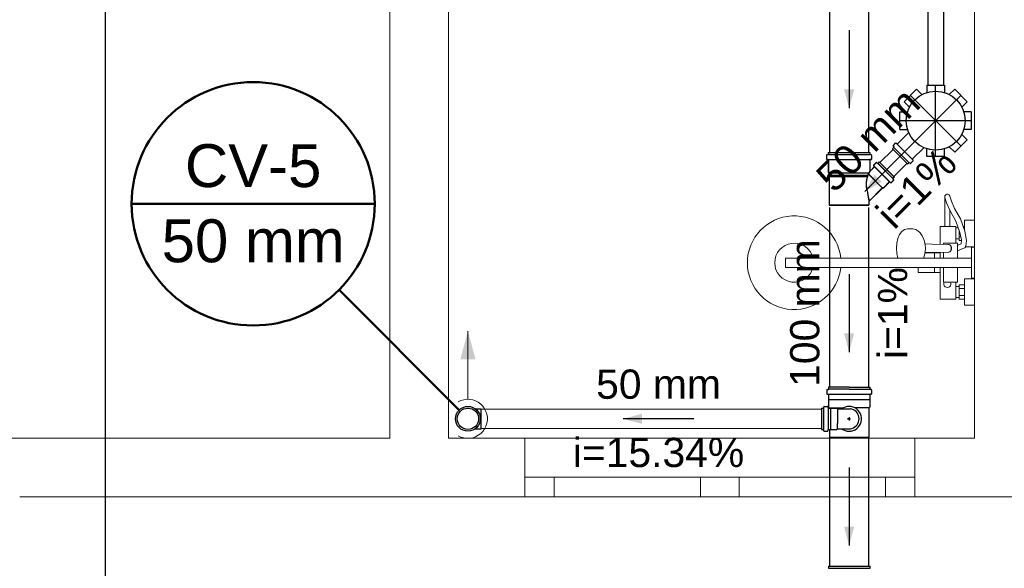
# Model space of a CAD drawing. Header units: millimetres. Extents: x -27714 to -5776, y 5810 to 9208.
# Tile 101 of 256: x -25297.22 to -25292.16, y 7013.98 to 7016.79. Entities that reach past the tile are written whole.
import ezdxf

# ---------------------------------------------------------------- set-up
doc = ezdxf.new("R2010")
doc.units = ezdxf.units.MM
doc.linetypes.add('DASHDOT', pattern=[2.54, 1.27, -0.635, 0, -0.635])
for name, color, linetype, lineweight in [('CV-Condutos', 1, 'Continuous', 13), ('CV-Indicação coluna', 5, 'Continuous', 50), ('CV-Textos conduto', 7, 'Continuous', 25), ('DI-Detalhes', 1, 'Continuous', 30), ('TQ-Condutos', 3, 'Continuous', 30), ('TQ-Textos conduto', 7, 'Continuous', 25)]:
    doc.layers.add(name, color=color, linetype=linetype, lineweight=lineweight)
for name, color, linetype in [('CV-Sentido conduto', 9, 'Continuous'), ('HIDRO', 5, 'Continuous'), ('Simbolos', 5, 'Continuous'), ('Simbolos_int', 2, 'Continuous'), ('TEXTO', 7, 'Continuous'), ('TEXTO @ 200', 7, 'Continuous'), ('TQ-Sentido conduto', 9, 'Continuous')]:
    doc.layers.add(name, color=color, linetype=linetype)
doc.styles.add('Arial', font='arial.ttf')

# ---------------------------------------------------------------- blocks, each defined once
blk = doc.blocks.new('SIMBOLO NOMENCLATURA')
at = {"linetype": 'Continuous'}
blk.add_circle((-30, 0), 30, dxfattribs=at)
blk = doc.blocks.new('*U155')
at = {"layer": 'TEXTO @ 200', "linetype": 'Continuous', "xscale": 40, "yscale": 40, "zscale": 40}
blk.add_blockref('SIMBOLO NOMENCLATURA', (-23654.5269, 7584.9791), dxfattribs=at)
blk = doc.blocks.new('*U159')
at = {"layer": 'TEXTO @ 200', "linetype": 'Continuous', "xscale": 40, "yscale": 40, "zscale": 40}
blk.add_blockref('SIMBOLO NOMENCLATURA', (-23783.0676, 7189.4887), dxfattribs=at)

msp = doc.modelspace()

# ---------------------------------------------------------------- hatches: boundary and pattern name
at = {"layer": 'CV-Condutos', "linetype": 'Continuous'}
msp.add_hatch(color=256, dxfattribs=at).paths.add_polyline_path([(-25294.9163, 7015.1928), (-25294.9551, 7015.0479), (-25294.8775, 7015.0479)])
at = {"layer": 'CV-Sentido conduto', "linetype": 'Continuous'}
msp.add_hatch(color=256, dxfattribs=at).paths.add_polyline_path([(-25294.12, 7014.7428), (-25294.0234, 7014.7169), (-25294.0234, 7014.7687)])
at = {"layer": 'TQ-Sentido conduto', "linetype": 'Continuous'}
for points in [[(-25292.9604, 7016.3347), (-25292.9345, 7016.4313), (-25292.9862, 7016.4313)], [(-25292.8797, 7015.9073), (-25292.7931, 7015.9573), (-25292.8297, 7015.9939)], [(-25292.9604, 7015.0847), (-25292.9345, 7015.1813), (-25292.9862, 7015.1813)], [(-25292.9604, 7014.0928), (-25292.9345, 7014.1894), (-25292.9862, 7014.1894)]]:
    msp.add_hatch(color=256, dxfattribs=at).paths.add_polyline_path(points)

# ---------------------------------------------------------------- linework, layer by layer
at = {"color": 7, "linetype": 'Continuous', "lineweight": 0}
for p, q in [((-25295.3163, 7025.6555), (-25295.3163, 7014.6428)), ((-25295.3163, 7014.6428), (-25304.3163, 7014.6428)), ((-25292.3163, 7014.6428), (-25295.0163, 7014.6428)), ((-25294.6237, 7014.3428), (-25294.6237, 7014.6428)), ((-25294.6237, 7014.3428), (-25294.6237, 7014.6428)), ((-25292.6237, 7014.3428), (-25292.6237, 7014.6428)), ((-25292.6237, 7014.3428), (-25292.6237, 7014.6428)), ((-25294.6237, 7014.4428), (-25292.6237, 7014.4428)), ((-25294.4737, 7014.4428), (-25294.4737, 7014.3428)), ((-25293.7237, 7014.3428), (-25293.7237, 7014.4428)), ((-25293.5237, 7014.4428), (-25293.5237, 7014.3428)), ((-25292.7737, 7014.3428), (-25292.7737, 7014.4428)), ((-25294.6237, 7014.3428), (-25291.6131, 7014.3428))]:
    msp.add_line(p, q, dxfattribs=at)
for p, q in [((-25293.0678, 7014.8687), (-25292.8535, 7014.8687)), ((-25292.96, 7014.9046), (-25293.0666, 7014.9046)), ((-25292.96, 7014.8941), (-25293.0666, 7014.8941)), ((-25292.96, 7014.9046), (-25292.8535, 7014.9046)), ((-25292.96, 7014.8941), (-25292.8535, 7014.8941)), ((-25293.0661, 7014.8422), (-25292.854, 7014.8422)), ((-25293.1026, 7014.7975), (-25293.1026, 7014.6881)), ((-25293.1026, 7014.7975), (-25293.0939, 7014.7975)), ((-25293.0923, 7014.7975), (-25293.0923, 7014.6881)), ((-25293.0903, 7014.8049), (-25293.0919, 7014.799)), ((-25293.0884, 7014.8064), (-25293.0709, 7014.8064)), ((-25293.0689, 7014.8046), (-25293.0684, 7014.7993)), ((-25293.0683, 7014.7975), (-25293.0683, 7014.6881)), ((-25293.0664, 7014.7975), (-25293.0571, 7014.7975)), ((-25293.0617, 7014.7983), (-25292.9913, 7014.7983)), ((-25293.0567, 7014.7971), (-25293.0567, 7014.6885)), ((-25293.0567, 7014.7971), (-25293.0231, 7014.7971)), ((-25293.0231, 7014.7971), (-25293.0195, 7014.7935)), ((-25293.0195, 7014.7935), (-25293.0195, 7014.7193)), ((-25293.0195, 7014.7935), (-25292.954, 7014.7935)), ((-25292.8584, 7014.7983), (-25292.9294, 7014.7983)), ((-25293.0195, 7014.6921), (-25293.0195, 7014.7193)), ((-25292.9684, 7014.7428), (-25292.9524, 7014.7428)), ((-25292.9604, 7014.7428), (-25292.9684, 7014.7428)), ((-25292.9604, 7014.7508), (-25292.9604, 7014.7348)), ((-25293.1026, 7014.6881), (-25293.0939, 7014.6881)), ((-25293.0903, 7014.6807), (-25293.0919, 7014.6866)), ((-25293.0884, 7014.6792), (-25293.0709, 7014.6792)), ((-25293.0689, 7014.681), (-25293.0684, 7014.6863)), ((-25293.0664, 7014.6881), (-25293.0571, 7014.6881)), ((-25293.0567, 7014.6885), (-25293.0231, 7014.6885)), ((-25293.0231, 7014.6885), (-25293.0195, 7014.6921)), ((-25293.0195, 7014.6921), (-25292.954, 7014.6921)), ((-25293.0616, 7014.6486), (-25292.8584, 7014.6486))]:
    msp.add_line(p, q)
at = {"color": 83, "linetype": 'Continuous', "lineweight": 0}
for points in [[(-25304.3163, 7029.5428), (-25304.3163, 7014.6428), (-25295.3163, 7014.6428), (-25295.3163, 7029.5428)], [(-25295.0163, 7019.8428), (-25295.0163, 7014.6428), (-25292.3163, 7014.6428), (-25292.3163, 7019.8428)]]:
    msp.add_lwpolyline(points, close=True, dxfattribs=at)
at = {"color": 7, "linetype": 'Continuous', "lineweight": 0}
for points in [[(-25295.0163, 7014.6428), (-25295.0163, 7019.8428)], [(-25292.3163, 7019.8428), (-25292.3163, 7014.6428)], [(-25297.2163, 7014.3428), (-25294.6237, 7014.3428)]]:
    msp.add_lwpolyline(points, dxfattribs=at)
for points in [[(-25293.0939, 7014.7975), (-25293.0936, 7014.7975), (-25293.0933, 7014.7976), (-25293.093, 7014.7977), (-25293.0928, 7014.7978), (-25293.0925, 7014.798), (-25293.0923, 7014.7982), (-25293.0922, 7014.7984), (-25293.092, 7014.7987), (-25293.0919, 7014.799)], [(-25293.0884, 7014.8064), (-25293.0887, 7014.8064), (-25293.089, 7014.8063), (-25293.0893, 7014.8062), (-25293.0895, 7014.8061), (-25293.0897, 7014.8059), (-25293.0899, 7014.8057), (-25293.0901, 7014.8054), (-25293.0902, 7014.8052), (-25293.0903, 7014.8049)], [(-25293.0689, 7014.8046), (-25293.0689, 7014.8049), (-25293.069, 7014.8052), (-25293.0692, 7014.8055), (-25293.0694, 7014.8057), (-25293.0696, 7014.806), (-25293.0699, 7014.8061), (-25293.0702, 7014.8063), (-25293.0705, 7014.8064), (-25293.0709, 7014.8064)], [(-25293.0684, 7014.7993), (-25293.0684, 7014.799), (-25293.0683, 7014.7987), (-25293.0681, 7014.7984), (-25293.0679, 7014.7981), (-25293.0677, 7014.7979), (-25293.0674, 7014.7977), (-25293.0671, 7014.7976), (-25293.0668, 7014.7975), (-25293.0664, 7014.7975)], [(-25292.9988, 7014.6921), (-25292.99, 7014.6865), (-25292.9803, 7014.6824), (-25292.9702, 7014.6799), (-25292.9598, 7014.6792), (-25292.9494, 7014.6801), (-25292.9393, 7014.6828), (-25292.9297, 7014.687), (-25292.921, 7014.6928), (-25292.9134, 7014.6999), (-25292.907, 7014.7082), (-25292.9021, 7014.7174), (-25292.8987, 7014.7273), (-25292.897, 7014.7376), (-25292.897, 7014.748), (-25292.8987, 7014.7583), (-25292.9021, 7014.7682), (-25292.907, 7014.7774), (-25292.9134, 7014.7856), (-25292.921, 7014.7928), (-25292.9297, 7014.7985), (-25292.9393, 7014.8028), (-25292.9494, 7014.8054), (-25292.9598, 7014.8064), (-25292.9702, 7014.8056), (-25292.9803, 7014.8032), (-25292.99, 7014.7991), (-25292.9988, 7014.7935)], [(-25292.954, 7014.6921), (-25292.946, 7014.6938), (-25292.9383, 7014.6967), (-25292.9312, 7014.7008), (-25292.9249, 7014.706), (-25292.9195, 7014.7122), (-25292.9151, 7014.7191), (-25292.9119, 7014.7266), (-25292.9099, 7014.7346), (-25292.9093, 7014.7428), (-25292.9099, 7014.751), (-25292.9119, 7014.7589), (-25292.9151, 7014.7665), (-25292.9195, 7014.7734), (-25292.9249, 7014.7795), (-25292.9312, 7014.7848), (-25292.9383, 7014.7889), (-25292.946, 7014.7918), (-25292.954, 7014.7935)], [(-25293.0919, 7014.6866), (-25293.092, 7014.6869), (-25293.0922, 7014.6871), (-25293.0923, 7014.6874), (-25293.0925, 7014.6876), (-25293.0928, 7014.6878), (-25293.093, 7014.6879), (-25293.0933, 7014.688), (-25293.0936, 7014.6881), (-25293.0939, 7014.6881)], [(-25293.0903, 7014.6807), (-25293.0902, 7014.6804), (-25293.0901, 7014.6801), (-25293.0899, 7014.6799), (-25293.0897, 7014.6797), (-25293.0895, 7014.6795), (-25293.0893, 7014.6794), (-25293.089, 7014.6793), (-25293.0887, 7014.6792), (-25293.0884, 7014.6792)], [(-25293.0709, 7014.6792), (-25293.0705, 7014.6792), (-25293.0702, 7014.6793), (-25293.0699, 7014.6794), (-25293.0696, 7014.6796), (-25293.0694, 7014.6798), (-25293.0692, 7014.6801), (-25293.069, 7014.6804), (-25293.0689, 7014.6807), (-25293.0689, 7014.681)], [(-25293.0664, 7014.6881), (-25293.0668, 7014.6881), (-25293.0671, 7014.688), (-25293.0674, 7014.6878), (-25293.0677, 7014.6877), (-25293.0679, 7014.6874), (-25293.0681, 7014.6872), (-25293.0683, 7014.6869), (-25293.0684, 7014.6866), (-25293.0684, 7014.6863)]]:
    msp.add_lwpolyline(points)
at = {"layer": 'CV-Condutos'}
for p, q in [((-25293.1026, 7014.7928), (-25294.8477, 7014.7928)), ((-25293.1026, 7014.6928), (-25294.8477, 7014.6928))]:
    msp.add_line(p, q, dxfattribs=at)
for points in [[(-25294.9163, 7014.8428), (-25294.9163, 7015.1928)], [(-25294.9663, 7014.6562), (-25294.9523, 7014.6495), (-25294.9374, 7014.645), (-25294.9221, 7014.6429), (-25294.9066, 7014.6432), (-25294.8913, 7014.6459), (-25294.8767, 7014.651), (-25294.863, 7014.6582), (-25294.8505, 7014.6674), (-25294.8397, 7014.6785), (-25294.8307, 7014.6911), (-25294.8237, 7014.705), (-25294.819, 7014.7197), (-25294.8166, 7014.735), (-25294.8166, 7014.7505), (-25294.819, 7014.7658), (-25294.8237, 7014.7806), (-25294.8307, 7014.7945), (-25294.8397, 7014.8071), (-25294.8505, 7014.8181), (-25294.863, 7014.8274), (-25294.8767, 7014.8346), (-25294.8913, 7014.8396), (-25294.9066, 7014.8423), (-25294.9221, 7014.8426), (-25294.9374, 7014.8405), (-25294.9523, 7014.8361), (-25294.9663, 7014.8294)]]:
    msp.add_lwpolyline(points, dxfattribs=at)
at = {"layer": 'CV-Indicação coluna'}
for p, q in [((-25296.6418, 7015.8447), (-25295.3946, 7015.8447)), ((-25295.5772, 7015.4037), (-25294.9613, 7014.7878))]:
    msp.add_line(p, q, dxfattribs=at)
msp.add_circle((-25296.0182, 7015.8447), 0.6236, dxfattribs=at)
at = {"layer": 'CV-Sentido conduto'}
msp.add_lwpolyline([(-25293.7567, 7014.7428), (-25294.12, 7014.7428)], dxfattribs=at)
at = {"layer": 'DI-Detalhes'}
msp.add_lwpolyline([(-25286.584, 7012.6882), (-25296.7762, 7012.6882), (-25296.7762, 7021.3831), (-25286.584, 7021.3831), (-25286.584, 7012.6882)], dxfattribs=at)
at = {"layer": 'HIDRO', "linetype": 'Continuous', "lineweight": 0}
for p, q in [((-25292.4693, 7015.7288), (-25292.4693, 7015.8808)), ((-25292.4686, 7015.8768), (-25292.4693, 7015.8808)), ((-25292.4686, 7015.8768), (-25292.4598, 7015.8497)), ((-25292.4439, 7015.8848), (-25292.4356, 7015.8591)), ((-25292.4421, 7015.8089), (-25292.4598, 7015.8497)), ((-25292.4356, 7015.8591), (-25292.4189, 7015.8207)), ((-25292.4433, 7015.8117), (-25292.4433, 7015.7288)), ((-25292.4122, 7015.7566), (-25292.4421, 7015.8089)), ((-25292.4189, 7015.8207), (-25292.3885, 7015.7674)), ((-25292.4923, 7015.7288), (-25292.4123, 7015.7288)), ((-25292.4923, 7015.6373), (-25292.4923, 7015.7288)), ((-25292.4123, 7015.7288), (-25292.4123, 7015.6428)), ((-25292.4122, 7015.7566), (-25292.3914, 7015.6977)), ((-25292.3885, 7015.7674), (-25292.3664, 7015.7048)), ((-25292.3749, 7015.7288), (-25292.3683, 7015.7288)), ((-25292.3683, 7015.7608), (-25292.3163, 7015.7608)), ((-25292.3683, 7015.7102), (-25292.3683, 7015.7608)), ((-25292.3163, 7015.7608), (-25292.3163, 7015.6248)), ((-25292.7104, 7015.6668), (-25292.7012, 7015.6875)), ((-25292.7012, 7015.6875), (-25292.6894, 7015.7034)), ((-25292.6894, 7015.7034), (-25292.6755, 7015.7134)), ((-25292.6755, 7015.7134), (-25292.6607, 7015.7168)), ((-25292.6607, 7015.7168), (-25292.6394, 7015.7168)), ((-25292.6394, 7015.7168), (-25292.633, 7015.7158)), ((-25292.633, 7015.7158), (-25292.6183, 7015.7124)), ((-25292.6183, 7015.7124), (-25292.6129, 7015.7095)), ((-25292.6129, 7015.7095), (-25292.5996, 7015.6999)), ((-25292.5996, 7015.6999), (-25292.5959, 7015.6958)), ((-25292.5959, 7015.6958), (-25292.585, 7015.6813)), ((-25292.585, 7015.6813), (-25292.5767, 7015.6624)), ((-25292.4123, 7015.7208), (-25292.3995, 7015.7208)), ((-25292.3963, 7015.6568), (-25292.3963, 7015.7115)), ((-25292.396, 7015.7108), (-25292.3963, 7015.7108)), ((-25292.387, 7015.6748), (-25292.3963, 7015.6748)), ((-25292.3914, 7015.6977), (-25292.384, 7015.6595)), ((-25292.3673, 7015.707), (-25292.3673, 7015.707)), ((-25292.3664, 7015.7048), (-25292.3573, 7015.6571)), ((-25292.718, 7015.6168), (-25292.7161, 7015.6427)), ((-25292.7161, 7015.6427), (-25292.7104, 7015.6668)), ((-25292.5767, 7015.6624), (-25292.574, 7015.652)), ((-25292.574, 7015.652), (-25292.5699, 7015.635)), ((-25292.5708, 7015.6388), (-25292.5344, 7015.6378)), ((-25292.5699, 7015.635), (-25292.5686, 7015.6168)), ((-25292.5344, 7015.6378), (-25292.4499, 7015.6368)), ((-25292.4763, 7015.6428), (-25292.4763, 7015.6371)), ((-25292.4763, 7015.6428), (-25292.4043, 7015.6428)), ((-25292.4466, 7015.6363), (-25292.4499, 7015.6368)), ((-25292.4436, 7015.6349), (-25292.4466, 7015.6363)), ((-25292.441, 7015.6327), (-25292.4436, 7015.6349)), ((-25292.4389, 7015.6298), (-25292.441, 7015.6327)), ((-25292.4377, 7015.6264), (-25292.4389, 7015.6298)), ((-25292.4378, 7015.6268), (-25292.4355, 7015.622)), ((-25292.4378, 7015.6268), (-25292.4378, 7015.6268)), ((-25292.4372, 7015.6228), (-25292.4377, 7015.6264)), ((-25292.4372, 7015.6108), (-25292.4372, 7015.6228)), ((-25292.4355, 7015.622), (-25292.4347, 7015.6168)), ((-25292.3963, 7015.6648), (-25292.4123, 7015.6648)), ((-25292.4043, 7015.6428), (-25292.4043, 7015.604)), ((-25292.4043, 7015.6317), (-25292.3862, 7015.6391)), ((-25292.3835, 7015.6568), (-25292.3963, 7015.6568)), ((-25292.3862, 7015.6391), (-25292.3834, 7015.6563)), ((-25292.384, 7015.6595), (-25292.3834, 7015.6563)), ((-25292.3647, 7015.6215), (-25292.3665, 7015.6197)), ((-25292.3633, 7015.6235), (-25292.3647, 7015.6215)), ((-25292.3623, 7015.6258), (-25292.3633, 7015.6235)), ((-25292.3163, 7015.6248), (-25292.3627, 7015.6248)), ((-25292.3617, 7015.6283), (-25292.3623, 7015.6258)), ((-25292.3574, 7015.6546), (-25292.3617, 7015.6283)), ((-25292.3573, 7015.6571), (-25292.3574, 7015.6546)), ((-25292.3323, 7015.4628), (-25292.3323, 7015.6228)), ((-25292.3323, 7015.6228), (-25292.3163, 7015.6228)), ((-25292.3163, 7015.6228), (-25292.3163, 7015.4628)), ((-25292.7161, 7015.5909), (-25292.718, 7015.6168)), ((-25292.7104, 7015.5668), (-25292.7161, 7015.5909)), ((-25292.5767, 7015.5712), (-25292.5786, 7015.5668)), ((-25292.574, 7015.5815), (-25292.5767, 7015.5712)), ((-25292.5699, 7015.5985), (-25292.574, 7015.5815)), ((-25292.4923, 7015.5928), (-25292.5713, 7015.5928)), ((-25292.5708, 7015.5948), (-25292.5344, 7015.5958)), ((-25292.5686, 7015.6168), (-25292.5699, 7015.5985)), ((-25292.5344, 7015.5958), (-25292.4499, 7015.5968)), ((-25292.5223, 7015.5928), (-25292.5223, 7015.5668)), ((-25292.4923, 7015.5963), (-25292.4923, 7015.5668)), ((-25292.4763, 7015.5965), (-25292.4763, 7015.5668)), ((-25292.4499, 7015.5968), (-25292.4466, 7015.5973)), ((-25292.4466, 7015.5973), (-25292.4436, 7015.5987)), ((-25292.4436, 7015.5987), (-25292.441, 7015.6009)), ((-25292.441, 7015.6009), (-25292.4389, 7015.6038)), ((-25292.4389, 7015.6038), (-25292.4377, 7015.6072)), ((-25292.4355, 7015.6116), (-25292.4378, 7015.6068)), ((-25292.4378, 7015.6068), (-25292.4378, 7015.6068)), ((-25292.4377, 7015.6072), (-25292.4372, 7015.6108)), ((-25292.4347, 7015.6168), (-25292.4355, 7015.6116)), ((-25292.3687, 7015.6184), (-25292.4043, 7015.6037)), ((-25292.4043, 7015.6037), (-25292.4043, 7015.5668)), ((-25292.3665, 7015.6197), (-25292.3687, 7015.6184)), ((-25292.3323, 7015.5668), (-25293.2863, 7015.5668)), ((-25293.2863, 7015.5188), (-25293.2863, 7015.5668)), ((-25292.6011, 7015.5669), (-25292.601, 7015.5668)), ((-25292.573, 7015.5668), (-25292.5729, 7015.5669)), ((-25292.3323, 7015.5188), (-25293.2863, 7015.5188)), ((-25292.6063, 7015.4928), (-25292.6063, 7015.5188)), ((-25292.4923, 7015.4928), (-25292.6063, 7015.4928)), ((-25292.5223, 7015.4928), (-25292.5223, 7015.5188)), ((-25292.4923, 7015.3568), (-25292.4923, 7015.5188)), ((-25292.4763, 7015.4428), (-25292.4763, 7015.5188)), ((-25292.4043, 7015.5188), (-25292.4043, 7015.4428)), ((-25292.4043, 7015.4428), (-25292.4763, 7015.4428)), ((-25292.4123, 7015.4428), (-25292.4123, 7015.3568)), ((-25292.4123, 7015.4208), (-25292.3963, 7015.4208)), ((-25292.3963, 7015.3568), (-25292.3963, 7015.4288)), ((-25292.3963, 7015.4288), (-25292.3683, 7015.4288)), ((-25292.3683, 7015.3248), (-25292.3683, 7015.4608)), ((-25292.3683, 7015.4608), (-25292.3163, 7015.4608)), ((-25292.3163, 7015.4628), (-25292.3323, 7015.4628)), ((-25292.3163, 7015.4608), (-25292.3163, 7015.3248)), ((-25292.3683, 7015.4108), (-25292.3963, 7015.4108)), ((-25292.3683, 7015.3748), (-25292.3963, 7015.3748)), ((-25292.4123, 7015.3568), (-25292.4923, 7015.3568)), ((-25292.3963, 7015.3648), (-25292.4123, 7015.3648)), ((-25292.3683, 7015.3568), (-25292.3963, 7015.3568)), ((-25292.3163, 7015.3248), (-25292.3683, 7015.3248))]:
    msp.add_line(p, q, dxfattribs=at)
for centre, radius, start, end in [((-25292.4563, 7015.8808), 0.013, 18.0434, 180), ((-25293.2423, 7015.5428), 0.24, 5.7392, 354.2608), ((-25293.2423, 7015.5428), 0.1, 13.8865, 346.1135), ((-25292.4563, 7015.4338), 0.018, 150, 30)]:
    msp.add_arc(centre, radius, start, end, dxfattribs=at)
at = {"layer": 'Simbolos'}
for p, q in [((-25292.6775, 7016.3683), (-25292.6139, 7016.432)), ((-25292.6139, 7016.432), (-25292.5864, 7016.4045)), ((-25292.5613, 7016.4537), (-25292.5613, 7016.4149)), ((-25292.5613, 7016.4537), (-25292.4713, 7016.4537)), ((-25292.4713, 7016.4537), (-25292.4713, 7016.4149)), ((-25292.4187, 7016.432), (-25292.4462, 7016.4045)), ((-25292.4187, 7016.432), (-25292.3551, 7016.3683)), ((-25292.6775, 7016.3683), (-25292.65, 7016.3408)), ((-25292.3551, 7016.3683), (-25292.3825, 7016.3408)), ((-25292.6993, 7016.3157), (-25292.6604, 7016.3157)), ((-25292.6993, 7016.2257), (-25292.6993, 7016.3157)), ((-25292.3333, 7016.3157), (-25292.3721, 7016.3157)), ((-25292.3333, 7016.3157), (-25292.3333, 7016.2257)), ((-25292.7125, 7016.1518), (-25292.6545, 7016.2099)), ((-25292.6993, 7016.2257), (-25292.6604, 7016.2257)), ((-25292.3551, 7016.1732), (-25292.3825, 7016.2006)), ((-25292.3333, 7016.2257), (-25292.3721, 7016.2257)), ((-25292.7381, 7016.1263), (-25292.7319, 7016.1324)), ((-25292.6607, 7016.0489), (-25292.7381, 7016.1263)), ((-25292.7347, 7016.1402), (-25292.7316, 7016.1348)), ((-25292.7344, 7016.1426), (-25292.722, 7016.155)), ((-25292.7193, 7016.1551), (-25292.7152, 7016.1517)), ((-25292.6352, 7016.0745), (-25292.5771, 7016.1325)), ((-25292.5613, 7016.0877), (-25292.5613, 7016.1266)), ((-25292.4713, 7016.0877), (-25292.4713, 7016.1266)), ((-25292.4187, 7016.1095), (-25292.4462, 7016.137)), ((-25292.3551, 7016.1732), (-25292.4187, 7016.1095)), ((-25293.0762, 7016.0938), (-25293.0762, 7016.0749)), ((-25293.0757, 7016.0933), (-25293.0757, 7016.0744)), ((-25293.0747, 7016.0958), (-25293.0688, 7016.0973)), ((-25293.0742, 7016.0953), (-25293.0683, 7016.0968)), ((-25293.0674, 7016.1081), (-25293.0674, 7016.0992)), ((-25293.0674, 7016.1081), (-25292.8544, 7016.1081)), ((-25293.0669, 7016.1076), (-25293.0669, 7016.0987)), ((-25293.0669, 7016.1076), (-25292.8539, 7016.1076)), ((-25292.8544, 7016.1081), (-25292.8544, 7016.0992)), ((-25292.8539, 7016.1076), (-25292.8539, 7016.0987)), ((-25292.847, 7016.0958), (-25292.8529, 7016.0973)), ((-25292.8465, 7016.0953), (-25292.8524, 7016.0968)), ((-25292.8456, 7016.0938), (-25292.8456, 7016.0749)), ((-25292.8451, 7016.0933), (-25292.8451, 7016.0744)), ((-25292.4713, 7016.0877), (-25292.5613, 7016.0877)), ((-25293.0743, 7016.0729), (-25293.0692, 7016.0725)), ((-25293.0738, 7016.0724), (-25293.0687, 7016.072)), ((-25293.0674, 7016.0705), (-25293.0674, 7016.0068)), ((-25293.0669, 7016.07), (-25293.0669, 7016.0063)), ((-25292.8544, 7016.0705), (-25292.8544, 7016.0158)), ((-25292.8539, 7016.07), (-25292.8539, 7016.0153)), ((-25292.8474, 7016.0729), (-25292.8525, 7016.0725)), ((-25292.8469, 7016.0724), (-25292.852, 7016.072)), ((-25292.8313, 7016.034), (-25292.8509, 7016.0144)), ((-25292.8308, 7016.0335), (-25292.8504, 7016.0139)), ((-25292.8346, 7016.0407), (-25292.8312, 7016.0367)), ((-25292.8221, 7016.0558), (-25292.8345, 7016.0434)), ((-25292.8341, 7016.0402), (-25292.8307, 7016.0362)), ((-25292.8216, 7016.0553), (-25292.834, 7016.0429)), ((-25292.8197, 7016.0562), (-25292.8144, 7016.0531)), ((-25292.8192, 7016.0557), (-25292.8139, 7016.0526)), ((-25292.8058, 7016.0596), (-25292.8119, 7016.0534)), ((-25292.8053, 7016.0591), (-25292.8114, 7016.0529)), ((-25292.8058, 7016.0596), (-25292.7284, 7015.9822)), ((-25292.8053, 7016.0591), (-25292.7279, 7015.9817)), ((-25292.6607, 7016.0489), (-25292.6546, 7016.0551)), ((-25292.6469, 7016.0523), (-25292.6522, 7016.0554)), ((-25292.6444, 7016.0526), (-25292.632, 7016.065)), ((-25292.6319, 7016.0677), (-25292.6353, 7016.0718)), ((-25293.0674, 7016.0068), (-25293.0625, 7016.0019)), ((-25293.0669, 7016.0063), (-25293.062, 7016.0014)), ((-25293.0625, 7015.9895), (-25293.0655, 7015.9893)), ((-25293.0655, 7015.9893), (-25293.0655, 7015.9834)), ((-25293.0625, 7015.9831), (-25293.0655, 7015.9834)), ((-25293.062, 7015.989), (-25293.065, 7015.9888)), ((-25293.065, 7015.9888), (-25293.065, 7015.9829)), ((-25293.062, 7015.9826), (-25293.065, 7015.9829)), ((-25293.0625, 7016.0019), (-25293.0625, 7015.9895)), ((-25293.0625, 7015.9831), (-25293.0625, 7015.8391)), ((-25293.062, 7016.0014), (-25293.062, 7015.989)), ((-25293.062, 7015.9826), (-25293.062, 7015.8386)), ((-25292.7284, 7015.9822), (-25292.7346, 7015.9761)), ((-25292.7279, 7015.9817), (-25292.7341, 7015.9756)), ((-25292.79, 7015.9263), (-25292.8593, 7015.857)), ((-25292.7895, 7015.9258), (-25292.8588, 7015.8565)), ((-25292.7844, 7015.9263), (-25292.79, 7015.9263)), ((-25292.7839, 7015.9258), (-25292.7895, 7015.9258)), ((-25292.754, 7015.9567), (-25292.7844, 7015.9263)), ((-25292.7535, 7015.9562), (-25292.7839, 7015.9258)), ((-25292.7472, 7015.9534), (-25292.7513, 7015.9568)), ((-25292.7467, 7015.9529), (-25292.7508, 7015.9563)), ((-25292.7322, 7015.9659), (-25292.7445, 7015.9535)), ((-25292.7317, 7015.9654), (-25292.744, 7015.953)), ((-25292.7318, 7015.9683), (-25292.7349, 7015.9736)), ((-25292.7313, 7015.9678), (-25292.7344, 7015.9731)), ((-25293.0625, 7015.8391), (-25292.8593, 7015.8391)), ((-25293.062, 7015.8386), (-25292.8588, 7015.8386)), ((-25292.8593, 7015.857), (-25292.8593, 7015.8391)), ((-25292.8588, 7015.8565), (-25292.8588, 7015.8386)), ((-25293.0754, 7014.8902), (-25293.0754, 7014.8713)), ((-25293.0739, 7014.8922), (-25293.0681, 7014.8937)), ((-25293.0736, 7014.8693), (-25293.0684, 7014.8689)), ((-25293.0666, 7014.9046), (-25293.0666, 7014.8957)), ((-25293.0666, 7014.8669), (-25293.0666, 7014.8427)), ((-25292.8535, 7014.9046), (-25292.8535, 7014.8957)), ((-25292.8535, 7014.8669), (-25292.8535, 7014.8427)), ((-25292.8461, 7014.8922), (-25292.852, 7014.8937)), ((-25292.8465, 7014.8693), (-25292.8516, 7014.8689)), ((-25292.8447, 7014.8902), (-25292.8447, 7014.8713)), ((-25293.0666, 7014.8427), (-25293.0661, 7014.8422)), ((-25293.0661, 7014.8422), (-25293.0661, 7014.8027)), ((-25292.8535, 7014.8427), (-25292.854, 7014.8422)), ((-25292.854, 7014.8422), (-25292.854, 7014.8027)), ((-25294.8779, 7014.7935), (-25294.8477, 7014.7935)), ((-25293.0661, 7014.8027), (-25293.0617, 7014.7983)), ((-25293.0616, 7014.7983), (-25293.0616, 7014.7975)), ((-25292.854, 7014.8027), (-25292.8584, 7014.7983)), ((-25292.8584, 7014.7983), (-25292.8584, 7014.6486)), ((-25294.8779, 7014.6921), (-25294.8477, 7014.6921)), ((-25293.0616, 7014.6881), (-25293.0616, 7014.6486)), ((-25293.0669, 7013.9874), (-25293.0669, 7013.9785)), ((-25293.0669, 7013.9874), (-25292.8539, 7013.9874)), ((-25292.8539, 7013.9874), (-25292.8539, 7013.9785))]:
    msp.add_line(p, q, dxfattribs=at)
for points in [[(-25292.7344, 7016.1426), (-25292.7346, 7016.1424), (-25292.7347, 7016.1421), (-25292.7348, 7016.1418), (-25292.7349, 7016.1416), (-25292.735, 7016.1413), (-25292.735, 7016.141), (-25292.7349, 7016.1407), (-25292.7348, 7016.1404), (-25292.7347, 7016.1402)], [(-25292.7319, 7016.1324), (-25292.7318, 7016.1326), (-25292.7316, 7016.1329), (-25292.7315, 7016.1332), (-25292.7314, 7016.1334), (-25292.7314, 7016.1337), (-25292.7314, 7016.134), (-25292.7314, 7016.1343), (-25292.7315, 7016.1346), (-25292.7316, 7016.1348)], [(-25292.7193, 7016.1551), (-25292.7196, 7016.1553), (-25292.7199, 7016.1554), (-25292.7202, 7016.1555), (-25292.7205, 7016.1556), (-25292.7208, 7016.1555), (-25292.7211, 7016.1555), (-25292.7215, 7016.1554), (-25292.7217, 7016.1552), (-25292.722, 7016.155)], [(-25292.7152, 7016.1517), (-25292.715, 7016.1515), (-25292.7147, 7016.1514), (-25292.7144, 7016.1513), (-25292.714, 7016.1512), (-25292.7137, 7016.1513), (-25292.7134, 7016.1513), (-25292.7131, 7016.1514), (-25292.7128, 7016.1516), (-25292.7125, 7016.1518)], [(-25293.0747, 7016.0958), (-25293.075, 7016.0957), (-25293.0752, 7016.0955), (-25293.0755, 7016.0954), (-25293.0757, 7016.0952), (-25293.0758, 7016.0949), (-25293.076, 7016.0947), (-25293.0761, 7016.0944), (-25293.0761, 7016.0941), (-25293.0762, 7016.0938)], [(-25293.0742, 7016.0953), (-25293.0745, 7016.0952), (-25293.0747, 7016.095), (-25293.075, 7016.0949), (-25293.0752, 7016.0947), (-25293.0753, 7016.0944), (-25293.0755, 7016.0942), (-25293.0756, 7016.0939), (-25293.0756, 7016.0936), (-25293.0757, 7016.0933)], [(-25293.0688, 7016.0973), (-25293.0686, 7016.0974), (-25293.0683, 7016.0975), (-25293.0681, 7016.0977), (-25293.0679, 7016.0979), (-25293.0677, 7016.0981), (-25293.0676, 7016.0984), (-25293.0675, 7016.0987), (-25293.0674, 7016.099), (-25293.0674, 7016.0992)], [(-25293.0683, 7016.0968), (-25293.0681, 7016.0969), (-25293.0678, 7016.097), (-25293.0676, 7016.0972), (-25293.0674, 7016.0974), (-25293.0672, 7016.0976), (-25293.0671, 7016.0979), (-25293.067, 7016.0982), (-25293.0669, 7016.0985), (-25293.0669, 7016.0987)], [(-25292.8544, 7016.0992), (-25292.8543, 7016.099), (-25292.8543, 7016.0987), (-25292.8542, 7016.0984), (-25292.854, 7016.0981), (-25292.8539, 7016.0979), (-25292.8537, 7016.0977), (-25292.8534, 7016.0975), (-25292.8532, 7016.0974), (-25292.8529, 7016.0973)], [(-25292.8539, 7016.0987), (-25292.8538, 7016.0985), (-25292.8538, 7016.0982), (-25292.8537, 7016.0979), (-25292.8535, 7016.0976), (-25292.8534, 7016.0974), (-25292.8532, 7016.0972), (-25292.8529, 7016.097), (-25292.8527, 7016.0969), (-25292.8524, 7016.0968)], [(-25292.8456, 7016.0938), (-25292.8456, 7016.0941), (-25292.8457, 7016.0944), (-25292.8458, 7016.0947), (-25292.8459, 7016.0949), (-25292.8461, 7016.0952), (-25292.8463, 7016.0954), (-25292.8465, 7016.0955), (-25292.8468, 7016.0957), (-25292.847, 7016.0958)], [(-25292.8451, 7016.0933), (-25292.8451, 7016.0936), (-25292.8452, 7016.0939), (-25292.8453, 7016.0942), (-25292.8454, 7016.0944), (-25292.8456, 7016.0947), (-25292.8458, 7016.0949), (-25292.846, 7016.095), (-25292.8463, 7016.0952), (-25292.8465, 7016.0953)], [(-25293.0762, 7016.0749), (-25293.0761, 7016.0746), (-25293.0761, 7016.0743), (-25293.0759, 7016.074), (-25293.0757, 7016.0737), (-25293.0755, 7016.0734), (-25293.0753, 7016.0732), (-25293.075, 7016.0731), (-25293.0747, 7016.073), (-25293.0743, 7016.0729)], [(-25293.0757, 7016.0744), (-25293.0756, 7016.0741), (-25293.0756, 7016.0738), (-25293.0754, 7016.0735), (-25293.0752, 7016.0732), (-25293.075, 7016.0729), (-25293.0748, 7016.0727), (-25293.0745, 7016.0726), (-25293.0742, 7016.0725), (-25293.0738, 7016.0724)], [(-25293.0674, 7016.0705), (-25293.0674, 7016.0708), (-25293.0675, 7016.0711), (-25293.0676, 7016.0714), (-25293.0678, 7016.0717), (-25293.068, 7016.072), (-25293.0683, 7016.0722), (-25293.0686, 7016.0723), (-25293.0689, 7016.0724), (-25293.0692, 7016.0725)], [(-25293.0669, 7016.07), (-25293.0669, 7016.0703), (-25293.067, 7016.0706), (-25293.0671, 7016.0709), (-25293.0673, 7016.0712), (-25293.0675, 7016.0715), (-25293.0678, 7016.0717), (-25293.0681, 7016.0718), (-25293.0684, 7016.0719), (-25293.0687, 7016.072)], [(-25292.8525, 7016.0725), (-25292.8529, 7016.0724), (-25292.8532, 7016.0723), (-25292.8535, 7016.0722), (-25292.8537, 7016.072), (-25292.8539, 7016.0717), (-25292.8541, 7016.0714), (-25292.8543, 7016.0711), (-25292.8543, 7016.0708), (-25292.8544, 7016.0705)], [(-25292.852, 7016.072), (-25292.8524, 7016.0719), (-25292.8527, 7016.0718), (-25292.853, 7016.0717), (-25292.8532, 7016.0715), (-25292.8534, 7016.0712), (-25292.8536, 7016.0709), (-25292.8538, 7016.0706), (-25292.8538, 7016.0703), (-25292.8539, 7016.07)], [(-25292.8474, 7016.0729), (-25292.8471, 7016.073), (-25292.8468, 7016.0731), (-25292.8465, 7016.0732), (-25292.8462, 7016.0734), (-25292.846, 7016.0737), (-25292.8458, 7016.074), (-25292.8457, 7016.0743), (-25292.8456, 7016.0746), (-25292.8456, 7016.0749)], [(-25292.8469, 7016.0724), (-25292.8466, 7016.0725), (-25292.8463, 7016.0726), (-25292.846, 7016.0727), (-25292.8457, 7016.0729), (-25292.8455, 7016.0732), (-25292.8453, 7016.0735), (-25292.8452, 7016.0738), (-25292.8451, 7016.0741), (-25292.8451, 7016.0744)], [(-25292.8345, 7016.0435), (-25292.8347, 7016.0432), (-25292.8349, 7016.0429), (-25292.835, 7016.0426), (-25292.8351, 7016.0423), (-25292.8351, 7016.042), (-25292.835, 7016.0416), (-25292.835, 7016.0413), (-25292.8348, 7016.041), (-25292.8346, 7016.0408)], [(-25292.834, 7016.043), (-25292.8342, 7016.0427), (-25292.8344, 7016.0424), (-25292.8345, 7016.0421), (-25292.8346, 7016.0418), (-25292.8346, 7016.0415), (-25292.8345, 7016.0411), (-25292.8345, 7016.0408), (-25292.8343, 7016.0405), (-25292.8341, 7016.0403)], [(-25292.8314, 7016.034), (-25292.8311, 7016.0343), (-25292.831, 7016.0345), (-25292.8309, 7016.0349), (-25292.8308, 7016.0352), (-25292.8308, 7016.0355), (-25292.8308, 7016.0358), (-25292.8309, 7016.0361), (-25292.831, 7016.0364), (-25292.8312, 7016.0367)], [(-25292.8309, 7016.0335), (-25292.8306, 7016.0338), (-25292.8305, 7016.034), (-25292.8304, 7016.0344), (-25292.8303, 7016.0347), (-25292.8303, 7016.035), (-25292.8303, 7016.0353), (-25292.8304, 7016.0356), (-25292.8305, 7016.0359), (-25292.8307, 7016.0362)], [(-25292.8197, 7016.0562), (-25292.8199, 7016.0563), (-25292.8202, 7016.0564), (-25292.8205, 7016.0564), (-25292.8208, 7016.0564), (-25292.8211, 7016.0564), (-25292.8214, 7016.0563), (-25292.8216, 7016.0562), (-25292.8219, 7016.0561), (-25292.8221, 7016.0559)], [(-25292.8192, 7016.0557), (-25292.8194, 7016.0558), (-25292.8197, 7016.0559), (-25292.82, 7016.0559), (-25292.8203, 7016.0559), (-25292.8206, 7016.0559), (-25292.8209, 7016.0558), (-25292.8211, 7016.0557), (-25292.8214, 7016.0556), (-25292.8216, 7016.0554)], [(-25292.8144, 7016.0531), (-25292.8141, 7016.053), (-25292.8138, 7016.0529), (-25292.8135, 7016.0528), (-25292.8133, 7016.0528), (-25292.813, 7016.0529), (-25292.8127, 7016.0529), (-25292.8124, 7016.0531), (-25292.8122, 7016.0532), (-25292.812, 7016.0534)], [(-25292.8139, 7016.0526), (-25292.8136, 7016.0525), (-25292.8133, 7016.0524), (-25292.813, 7016.0523), (-25292.8128, 7016.0523), (-25292.8125, 7016.0524), (-25292.8122, 7016.0524), (-25292.8119, 7016.0526), (-25292.8117, 7016.0527), (-25292.8115, 7016.0529)], [(-25292.6522, 7016.0554), (-25292.6524, 7016.0555), (-25292.6527, 7016.0556), (-25292.653, 7016.0556), (-25292.6533, 7016.0557), (-25292.6536, 7016.0556), (-25292.6539, 7016.0555), (-25292.6541, 7016.0554), (-25292.6544, 7016.0553), (-25292.6546, 7016.0551)], [(-25292.6468, 7016.0523), (-25292.6466, 7016.0522), (-25292.6463, 7016.0521), (-25292.646, 7016.0521), (-25292.6457, 7016.0521), (-25292.6454, 7016.0521), (-25292.6452, 7016.0522), (-25292.6449, 7016.0523), (-25292.6447, 7016.0524), (-25292.6444, 7016.0526)], [(-25292.6352, 7016.0745), (-25292.6354, 7016.0742), (-25292.6356, 7016.0739), (-25292.6357, 7016.0736), (-25292.6358, 7016.0733), (-25292.6358, 7016.073), (-25292.6357, 7016.0727), (-25292.6356, 7016.0723), (-25292.6355, 7016.072), (-25292.6353, 7016.0718)], [(-25292.632, 7016.065), (-25292.6318, 7016.0653), (-25292.6317, 7016.0656), (-25292.6315, 7016.0659), (-25292.6315, 7016.0662), (-25292.6315, 7016.0665), (-25292.6315, 7016.0668), (-25292.6316, 7016.0672), (-25292.6317, 7016.0675), (-25292.6319, 7016.0677)], [(-25292.8544, 7016.0158), (-25292.8544, 7016.0156), (-25292.8543, 7016.0153), (-25292.8542, 7016.0151), (-25292.8541, 7016.0148), (-25292.854, 7016.0146), (-25292.8538, 7016.0144), (-25292.8536, 7016.0142), (-25292.8534, 7016.0141), (-25292.8531, 7016.014), (-25292.8529, 7016.0139), (-25292.8526, 7016.0138), (-25292.8524, 7016.0138), (-25292.8521, 7016.0138), (-25292.8518, 7016.0139), (-25292.8516, 7016.014), (-25292.8514, 7016.0141), (-25292.8511, 7016.0142), (-25292.851, 7016.0144)], [(-25292.8539, 7016.0153), (-25292.8539, 7016.0151), (-25292.8538, 7016.0148), (-25292.8537, 7016.0146), (-25292.8536, 7016.0143), (-25292.8535, 7016.0141), (-25292.8533, 7016.0139), (-25292.8531, 7016.0137), (-25292.8529, 7016.0136), (-25292.8526, 7016.0135), (-25292.8524, 7016.0134), (-25292.8521, 7016.0133), (-25292.8519, 7016.0133), (-25292.8516, 7016.0133), (-25292.8513, 7016.0134), (-25292.8511, 7016.0135), (-25292.8509, 7016.0136), (-25292.8506, 7016.0137), (-25292.8505, 7016.0139)], [(-25292.7346, 7015.9761), (-25292.7348, 7015.9758), (-25292.7349, 7015.9756), (-25292.7351, 7015.9753), (-25292.7351, 7015.9751), (-25292.7352, 7015.9748), (-25292.7352, 7015.9745), (-25292.7351, 7015.9742), (-25292.735, 7015.9739), (-25292.7349, 7015.9736)], [(-25292.7341, 7015.9756), (-25292.7343, 7015.9753), (-25292.7344, 7015.9751), (-25292.7346, 7015.9748), (-25292.7346, 7015.9746), (-25292.7347, 7015.9743), (-25292.7347, 7015.974), (-25292.7346, 7015.9737), (-25292.7345, 7015.9734), (-25292.7344, 7015.9731)], [(-25292.7513, 7015.9568), (-25292.7516, 7015.957), (-25292.7518, 7015.9571), (-25292.7522, 7015.9572), (-25292.7525, 7015.9572), (-25292.7528, 7015.9572), (-25292.7531, 7015.9572), (-25292.7534, 7015.957), (-25292.7537, 7015.9569), (-25292.754, 7015.9567)], [(-25292.7508, 7015.9563), (-25292.7511, 7015.9565), (-25292.7513, 7015.9566), (-25292.7517, 7015.9567), (-25292.752, 7015.9567), (-25292.7523, 7015.9567), (-25292.7526, 7015.9567), (-25292.7529, 7015.9565), (-25292.7532, 7015.9564), (-25292.7535, 7015.9562)], [(-25292.7473, 7015.9534), (-25292.747, 7015.9532), (-25292.7467, 7015.9531), (-25292.7464, 7015.953), (-25292.746, 7015.9529), (-25292.7457, 7015.9529), (-25292.7454, 7015.953), (-25292.7451, 7015.9531), (-25292.7448, 7015.9533), (-25292.7446, 7015.9535)], [(-25292.7468, 7015.9529), (-25292.7465, 7015.9527), (-25292.7462, 7015.9526), (-25292.7459, 7015.9525), (-25292.7455, 7015.9524), (-25292.7452, 7015.9524), (-25292.7449, 7015.9525), (-25292.7446, 7015.9526), (-25292.7443, 7015.9528), (-25292.7441, 7015.953)], [(-25292.7322, 7015.9659), (-25292.732, 7015.9661), (-25292.7318, 7015.9664), (-25292.7317, 7015.9666), (-25292.7316, 7015.9669), (-25292.7316, 7015.9672), (-25292.7316, 7015.9675), (-25292.7316, 7015.9678), (-25292.7317, 7015.9681), (-25292.7318, 7015.9683)], [(-25292.7317, 7015.9654), (-25292.7315, 7015.9656), (-25292.7313, 7015.9659), (-25292.7312, 7015.9661), (-25292.7311, 7015.9664), (-25292.7311, 7015.9667), (-25292.7311, 7015.967), (-25292.7311, 7015.9673), (-25292.7312, 7015.9676), (-25292.7313, 7015.9678)], [(-25292.8584, 7015.8587), (-25292.8586, 7015.8586), (-25292.8587, 7015.8584), (-25292.8589, 7015.8583), (-25292.859, 7015.8581), (-25292.8591, 7015.8579), (-25292.8592, 7015.8577), (-25292.8592, 7015.8575), (-25292.8593, 7015.8573), (-25292.8593, 7015.857)], [(-25292.8579, 7015.8582), (-25292.8581, 7015.8581), (-25292.8582, 7015.8579), (-25292.8584, 7015.8578), (-25292.8585, 7015.8576), (-25292.8586, 7015.8574), (-25292.8587, 7015.8572), (-25292.8587, 7015.857), (-25292.8588, 7015.8568), (-25292.8588, 7015.8565)], [(-25293.0739, 7014.8922), (-25293.0742, 7014.8921), (-25293.0745, 7014.8919), (-25293.0747, 7014.8918), (-25293.0749, 7014.8916), (-25293.0751, 7014.8913), (-25293.0752, 7014.8911), (-25293.0753, 7014.8908), (-25293.0754, 7014.8905), (-25293.0754, 7014.8902)], [(-25293.0754, 7014.8713), (-25293.0754, 7014.871), (-25293.0753, 7014.8707), (-25293.0752, 7014.8704), (-25293.075, 7014.8701), (-25293.0748, 7014.8699), (-25293.0745, 7014.8697), (-25293.0742, 7014.8695), (-25293.0739, 7014.8694), (-25293.0736, 7014.8693)], [(-25293.0666, 7014.8669), (-25293.0666, 7014.8672), (-25293.0667, 7014.8675), (-25293.0668, 7014.8678), (-25293.067, 7014.8681), (-25293.0672, 7014.8684), (-25293.0675, 7014.8686), (-25293.0678, 7014.8687), (-25293.0681, 7014.8688), (-25293.0684, 7014.8689)], [(-25293.0681, 7014.8937), (-25293.0678, 7014.8938), (-25293.0676, 7014.894), (-25293.0673, 7014.8941), (-25293.0671, 7014.8943), (-25293.0669, 7014.8946), (-25293.0668, 7014.8948), (-25293.0667, 7014.8951), (-25293.0666, 7014.8954), (-25293.0666, 7014.8957)], [(-25292.8535, 7014.8957), (-25292.8534, 7014.8954), (-25292.8534, 7014.8951), (-25292.8533, 7014.8948), (-25292.8531, 7014.8946), (-25292.853, 7014.8943), (-25292.8528, 7014.8941), (-25292.8525, 7014.894), (-25292.8523, 7014.8938), (-25292.852, 7014.8937)], [(-25292.8516, 7014.8689), (-25292.852, 7014.8688), (-25292.8523, 7014.8687), (-25292.8526, 7014.8686), (-25292.8528, 7014.8684), (-25292.853, 7014.8681), (-25292.8532, 7014.8678), (-25292.8534, 7014.8675), (-25292.8534, 7014.8672), (-25292.8535, 7014.8669)], [(-25292.8465, 7014.8693), (-25292.8462, 7014.8694), (-25292.8459, 7014.8695), (-25292.8456, 7014.8697), (-25292.8453, 7014.8699), (-25292.8451, 7014.8701), (-25292.8449, 7014.8704), (-25292.8448, 7014.8707), (-25292.8447, 7014.871), (-25292.8447, 7014.8713)], [(-25292.8447, 7014.8902), (-25292.8447, 7014.8905), (-25292.8448, 7014.8908), (-25292.8449, 7014.8911), (-25292.845, 7014.8913), (-25292.8452, 7014.8916), (-25292.8454, 7014.8918), (-25292.8456, 7014.8919), (-25292.8459, 7014.8921), (-25292.8461, 7014.8922)], [(-25293.0683, 7013.9766), (-25293.0681, 7013.9767), (-25293.0678, 7013.9768), (-25293.0676, 7013.977), (-25293.0674, 7013.9772), (-25293.0672, 7013.9774), (-25293.0671, 7013.9777), (-25293.067, 7013.9779), (-25293.0669, 7013.9782), (-25293.0669, 7013.9785)], [(-25292.8539, 7013.9785), (-25292.8538, 7013.9782), (-25292.8538, 7013.9779), (-25292.8537, 7013.9777), (-25292.8535, 7013.9774), (-25292.8534, 7013.9772), (-25292.8532, 7013.977), (-25292.8529, 7013.9768), (-25292.8527, 7013.9767), (-25292.8524, 7013.9766)]]:
    msp.add_lwpolyline(points, dxfattribs=at)
for centre, radius in [((-25292.5163, 7016.2707), 0.151), ((-25294.9163, 7014.7428), 0.0636)]:
    msp.add_circle(centre, radius, dxfattribs=at)
at = {"layer": 'Simbolos_int', "linetype": 'DASHDOT'}
for p, q in [((-25292.5163, 7016.0877), (-25292.5163, 7016.4537)), ((-25292.3869, 7016.4001), (-25292.6994, 7016.0876)), ((-25292.3869, 7016.1413), (-25292.6457, 7016.4001)), ((-25292.3333, 7016.2707), (-25292.6993, 7016.2707))]:
    msp.add_line(p, q, dxfattribs=at)
at = {"layer": 'Simbolos_int'}
for p, q in [((-25292.6535, 7016.0562), (-25292.7309, 7016.1335)), ((-25292.6365, 7016.0732), (-25292.7138, 7016.1505)), ((-25293.0674, 7016.0977), (-25292.8544, 7016.0977)), ((-25293.0669, 7016.0972), (-25292.8539, 7016.0972)), ((-25293.0674, 7016.0723), (-25292.8544, 7016.0723)), ((-25293.0669, 7016.0718), (-25292.8539, 7016.0718)), ((-25292.83, 7016.0353), (-25292.7527, 7015.958)), ((-25292.8295, 7016.0348), (-25292.7522, 7015.9575)), ((-25292.813, 7016.0523), (-25292.7357, 7015.975)), ((-25292.8125, 7016.0518), (-25292.7352, 7015.9745)), ((-25292.8597, 7016.0019), (-25293.0625, 7016.0019)), ((-25292.8649, 7015.9895), (-25293.0625, 7015.9895)), ((-25292.8671, 7015.9831), (-25293.0625, 7015.9831)), ((-25292.8592, 7016.0014), (-25293.062, 7016.0014)), ((-25292.8644, 7015.989), (-25293.062, 7015.989)), ((-25292.8666, 7015.9826), (-25293.062, 7015.9826)), ((-25292.8616, 7015.9978), (-25292.79, 7015.9263)), ((-25292.8611, 7015.9973), (-25292.7895, 7015.9258)), ((-25294.8477, 7014.6921), (-25294.8477, 7014.7935)), ((-25293.0669, 7013.977), (-25292.8539, 7013.977))]:
    msp.add_line(p, q, dxfattribs=at)
for points in [[(-25292.8533, 7016.014), (-25292.8563, 7016.0086), (-25292.8592, 7016.003), (-25292.8618, 7015.9974), (-25292.8642, 7015.9916), (-25292.8663, 7015.9857), (-25292.8682, 7015.9798), (-25292.8698, 7015.9737), (-25292.8712, 7015.9677), (-25292.8724, 7015.9615)], [(-25292.8528, 7016.0135), (-25292.8558, 7016.0081), (-25292.8587, 7016.0025), (-25292.8613, 7015.9969), (-25292.8637, 7015.9911), (-25292.8658, 7015.9852), (-25292.8677, 7015.9793), (-25292.8693, 7015.9732), (-25292.8707, 7015.9672), (-25292.8719, 7015.961)], [(-25292.8724, 7015.9615), (-25292.8729, 7015.9552), (-25292.8732, 7015.9488), (-25292.8732, 7015.9425), (-25292.8728, 7015.9361), (-25292.8722, 7015.9298), (-25292.8713, 7015.9235), (-25292.87, 7015.9173), (-25292.8685, 7015.9111), (-25292.8667, 7015.905)], [(-25292.8719, 7015.961), (-25292.8724, 7015.9547), (-25292.8727, 7015.9483), (-25292.8727, 7015.942), (-25292.8723, 7015.9356), (-25292.8717, 7015.9293), (-25292.8708, 7015.923), (-25292.8695, 7015.9168), (-25292.868, 7015.9106), (-25292.8662, 7015.9045)], [(-25292.8667, 7015.905), (-25292.8659, 7015.8999), (-25292.8651, 7015.8947), (-25292.8642, 7015.8895), (-25292.8633, 7015.8844), (-25292.8624, 7015.8792), (-25292.8614, 7015.8741), (-25292.8605, 7015.869), (-25292.8594, 7015.8638), (-25292.8584, 7015.8587)], [(-25292.8662, 7015.9045), (-25292.8654, 7015.8994), (-25292.8646, 7015.8942), (-25292.8637, 7015.889), (-25292.8628, 7015.8839), (-25292.8619, 7015.8787), (-25292.8609, 7015.8736), (-25292.86, 7015.8685), (-25292.8589, 7015.8633), (-25292.8579, 7015.8582)]]:
    msp.add_lwpolyline(points, dxfattribs=at)
msp.add_circle((-25294.9163, 7014.7428), 0.0547, dxfattribs=at)
at = {"layer": 'TQ-Condutos'}
for p, q in [((-25292.5563, 7018.2878), (-25292.5563, 7016.4537)), ((-25292.4763, 7018.2878), (-25292.4763, 7016.4537)), ((-25293.0604, 7017.1228), (-25293.0604, 7016.1081)), ((-25292.8604, 7017.1228), (-25292.8604, 7016.1081)), ((-25292.7348, 7016.123), (-25292.802, 7016.0557)), ((-25292.6641, 7016.0522), (-25292.7313, 7015.985)), ((-25293.0604, 7015.8266), (-25293.0604, 7014.9046)), ((-25292.8604, 7015.8266), (-25292.8604, 7014.9046)), ((-25293.0604, 7014.6486), (-25293.0604, 7013.9874)), ((-25292.8604, 7014.6486), (-25292.8604, 7013.9874))]:
    msp.add_line(p, q, dxfattribs=at)
at = {"layer": 'TQ-Sentido conduto'}
for points in [[(-25292.9604, 7016.7347), (-25292.9604, 7016.3347)], [(-25292.5969, 7016.1901), (-25292.8797, 7015.9073)], [(-25292.9604, 7015.4847), (-25292.9604, 7015.0847)], [(-25292.9604, 7014.4928), (-25292.9604, 7014.0928)]]:
    msp.add_lwpolyline(points, dxfattribs=at)

# ---------------------------------------------------------------- block references
at = {"layer": 'TEXTO'}
for name in ['*U155', '*U159']:
    msp.add_blockref(name, (0, 0), dxfattribs=at)

# ---------------------------------------------------------------- texts
at = {"layer": 'CV-Indicação coluna', "char_height": 0.22, "attachment_point": 8, "line_spacing_factor": 0.6, "style": 'Arial'}
for s, insert, width in [('CV-5', (-25296.0182, 7015.9273), 1.400488), ('50 mm', (-25296.0182, 7015.5421), 1.878384)]:
    msp.add_mtext(s, dxfattribs=dict(at, insert=insert, width=width))
at = {"layer": 'CV-Textos conduto', "char_height": 0.15, "attachment_point": 8, "line_spacing_factor": 0.6, "style": 'Arial'}
for s, insert, width in [('50 mm', (-25293.9383, 7014.8433), 1.280716), ('i=15.34%', (-25293.9383, 7014.4933), 1.758841)]:
    msp.add_mtext(s, dxfattribs=dict(at, insert=insert, width=width))
at = {"layer": 'TQ-Textos conduto', "char_height": 0.15, "attachment_point": 8, "line_spacing_factor": 0.6, "style": 'Arial'}
for s, insert, width, rotation in [('50 mm', (-25292.8094, 7016.1198), 1.280716, 45.0001), ('i=1%', (-25292.5619, 7015.8723), 0.943445, 45.0001), ('100 mm', (-25293.1109, 7015.2847), 1.51372, 90.0002), ('i=1%', (-25292.6609, 7015.2847), 0.943445, 90.0002)]:
    msp.add_mtext(s, dxfattribs=dict(at, insert=insert, width=width, rotation=rotation))

doc.saveas('drawing.dxf')
